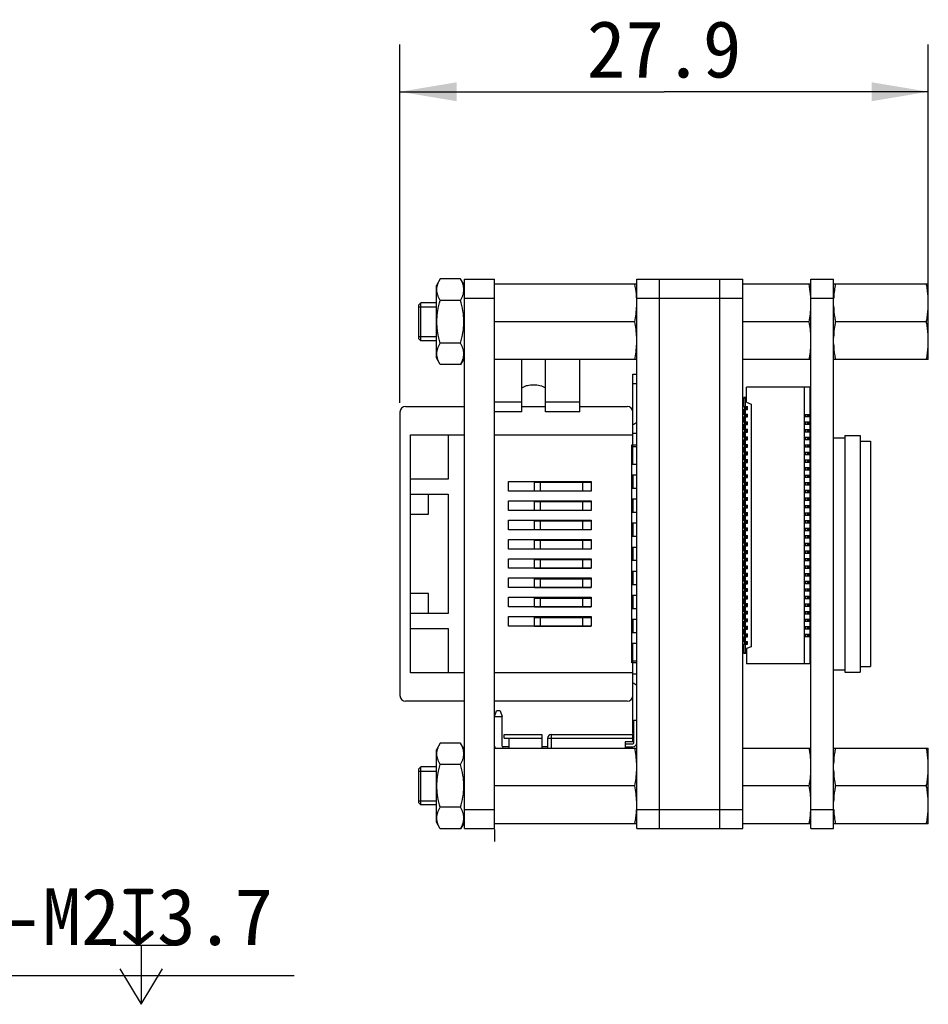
# Model space of a CAD drawing. Header units: millimetres. Extents: x 0 to 559, y 0 to 432.
# Tile 2 of 3: x 187 to 235, y 178 to 230. Entities that reach past the tile are written whole.
import ezdxf
from ezdxf.enums import TextEntityAlignment as Align

# ---------------------------------------------------------------- set-up
doc = ezdxf.new("R2010")
doc.units = ezdxf.units.MM
doc.header["$LTSCALE"] = 30.734
doc.header["$PDMODE"] = 3
doc.header["$PDSIZE"] = 8
doc.layers.get('0').update_dxf_attribs({"linetype": 'CONTINUOUS'})
doc.layers.get('Defpoints').update_dxf_attribs({"linetype": 'CONTINUOUS'})
doc.layers.add('00_COMPONENTS', color=7, linetype='CONTINUOUS')
doc.layers.add('51__DRAFT_DIMS', color=7, linetype='CONTINUOUS')
doc.styles.get("Standard").update_dxf_attribs({"font": 'simfang.ttf'})
doc.dimstyles.new('DIMSTYLE_1', dxfattribs={"dimtxt": 3, "dimasz": 3, "dimexe": 2.5, "dimexo": 0.5, "dimgap": 0.75, "dimtad": 1, "dimdsep": 46, "dimtxsty": 'STANDARD', "dimblk": '_FILLED', "dimblk1": '_FILLED', "dimblk2": '_FILLED', "dimcen": 0.09, "dimclrt": 3, "dimazin": 2, "dimtp": 0.2, "dimtm": 0.2, "dimtfac": 1, "dimtofl": 0, "dimtmove": 0, "dimatfit": 3, "dimldrblk": '_FILLED', "dimfxl": 1, "dimtolj": 1, "dimarcsym": 0})
doc.dimstyles.new('DIMSTYLE_3', dxfattribs={"dimtxt": 3, "dimasz": 3, "dimexe": 2.5, "dimexo": 0.5, "dimtad": 1, "dimdsep": 46, "dimtxsty": 'STANDARD', "dimblk": '_FILLED', "dimblk1": '_FILLED', "dimblk2": '_FILLED', "dimcen": 0.09, "dimclrt": 3, "dimazin": 2, "dimtp": 0.1, "dimtm": 0.1, "dimtfac": 1, "dimtofl": 0, "dimtmove": 0, "dimatfit": 1, "dimldrblk": '_FILLED', "dimfxl": 1, "dimtolj": 1, "dimarcsym": 0})

# ---------------------------------------------------------------- blocks, each defined once
blk = doc.blocks.new('_FILLED')
at = {"color": 0, "linetype": 'ByBlock'}
blk.add_solid([(0, 0), (-1, 0.167), (-1, -0.167)], dxfattribs=at)
blk = doc.blocks.new('*D7')
at = {"layer": '51__DRAFT_DIMS', "color": 0, "lineweight": -2}
for p in [(173.134, 187.624), (201.641, 179.404)]:
    blk.add_line(p, (177.046, 179.404), dxfattribs=at)
at = {"layer": 'Defpoints', "color": 0}
for p in [(171.845, 190.333), (172.704, 188.527)]:
    blk.add_point(p, dxfattribs=at)
at = {"layer": '51__DRAFT_DIMS', "color": 0, "linetype": 'ByBlock', "lineweight": -2, "xscale": 3, "yscale": 3, "zscale": 3, "rotation": 115.4494178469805}
blk.add_blockref('_FILLED', (171.845, 190.333), dxfattribs=at)
at = {"layer": '51__DRAFT_DIMS', "color": 3, "insert": (184.264, 184.029), "char_height": 3, "attachment_point": 1, "line_spacing_factor": 0.9}
blk.add_mtext('\\A1;{4-M2{\\fgdt;x}3.7}', dxfattribs=at)
blk = doc.blocks.new('*D8')
at = {"layer": '51__DRAFT_DIMS', "color": 4}
for p, q in [((207.222, 209.655), (207.222, 228.569)), ((235.122, 215.598), (235.122, 228.569)), ((207.222, 226.069), (221.172, 226.069)), ((235.122, 226.069), (221.172, 226.069))]:
    blk.add_line(p, q, dxfattribs=at)
at = {"layer": '51__DRAFT_DIMS', "color": 4, "xscale": 3, "yscale": 3, "zscale": 3, "rotation": 180}
blk.add_blockref('_FILLED', (207.222, 226.069), dxfattribs=at)
at = {"layer": '51__DRAFT_DIMS', "color": 4, "xscale": 3, "yscale": 3, "zscale": 3}
blk.add_blockref('_FILLED', (235.122, 226.069), dxfattribs=at)
at = {"layer": '51__DRAFT_DIMS', "color": 3}
blk.add_text('27.9', height=3, dxfattribs=at).set_placement((221.172, 226.819), align=Align.CENTER)

msp = doc.modelspace()

# ---------------------------------------------------------------- linework, layer by layer
at = {"layer": '00_COMPONENTS', "color": 7}
for p, q in [((209.347, 216.187), (209.147, 215.84)), ((210.422, 216.187), (209.347, 216.187)), ((210.622, 215.84), (210.422, 216.187)), ((209.147, 212.019), (209.147, 215.84)), ((210.622, 187.18), (210.622, 216.18)), ((210.622, 216.18), (212.222, 216.18)), ((212.222, 187.18), (212.222, 216.18)), ((212.222, 215.93), (219.722, 215.93)), ((219.722, 187.18), (219.722, 216.18)), ((219.722, 216.18), (225.322, 216.18)), ((220.922, 187.18), (220.922, 216.18)), ((224.122, 187.18), (224.122, 216.18)), ((225.322, 187.18), (225.322, 216.18)), ((225.322, 215.93), (228.922, 215.93)), ((228.922, 187.18), (228.922, 216.18)), ((228.922, 216.18), (230.122, 216.18)), ((230.122, 187.18), (230.122, 216.18)), ((230.122, 215.93), (235.122, 215.93)), ((235.122, 211.93), (235.122, 215.93)), ((208.222, 214.83), (208.322, 214.93)), ((208.222, 213.03), (208.222, 214.83)), ((208.322, 212.93), (208.322, 214.93)), ((209.147, 214.93), (208.322, 214.93)), ((210.422, 215.058), (209.347, 215.058)), ((219.622, 213.93), (212.222, 213.93)), ((228.822, 213.93), (225.322, 213.93)), ((235.022, 213.93), (230.222, 213.93)), ((208.222, 213.03), (208.322, 212.93)), ((209.147, 212.93), (208.322, 212.93)), ((210.422, 212.801), (209.347, 212.801)), ((209.347, 211.673), (209.147, 212.019)), ((210.422, 211.673), (209.347, 211.673)), ((210.622, 212.019), (210.422, 211.673)), ((219.722, 211.93), (212.222, 211.93)), ((213.652, 209.18), (213.652, 211.93)), ((214.912, 209.18), (214.912, 211.93)), ((216.722, 209.18), (216.722, 211.93)), ((228.922, 211.93), (225.322, 211.93)), ((235.122, 211.93), (230.122, 211.93)), ((219.522, 206.4), (219.522, 211.155)), ((219.522, 211.155), (219.722, 211.155)), ((225.522, 209.68), (225.522, 210.48)), ((228.872, 210.48), (225.522, 210.48)), ((228.572, 210.48), (228.572, 195.88)), ((228.872, 210.48), (228.872, 209.04)), ((207.522, 209.455), (210.622, 209.455)), ((213.652, 209.68), (212.222, 209.68)), ((213.652, 209.455), (214.912, 209.455)), ((216.722, 209.68), (214.912, 209.68)), ((216.722, 209.455), (219.222, 209.455)), ((225.322, 209.455), (225.572, 209.455)), ((225.372, 209.455), (225.372, 209.94)), ((225.522, 209.94), (225.372, 209.94)), ((225.372, 209.92), (225.472, 209.92)), ((225.422, 209.455), (225.422, 209.305)), ((225.472, 209.455), (225.472, 209.92)), ((225.472, 209.84), (225.522, 209.84)), ((225.522, 209.68), (225.772, 209.58)), ((225.572, 209.305), (225.572, 209.455)), ((225.772, 209.58), (225.772, 196.78)), ((207.222, 209.155), (207.222, 194.205)), ((213.652, 209.18), (212.222, 209.18)), ((216.722, 209.18), (214.912, 209.18)), ((225.322, 209.305), (225.572, 209.305)), ((225.322, 209.055), (225.572, 209.055)), ((225.372, 209.305), (225.372, 209.055)), ((225.422, 209.055), (225.422, 208.905)), ((225.472, 209.055), (225.472, 209.305)), ((225.572, 208.905), (225.572, 209.055)), ((228.603, 209.04), (228.603, 208.92)), ((228.603, 209.04), (228.922, 209.04)), ((228.607, 209.04), (228.607, 208.92)), ((228.607, 208.92), (228.922, 208.92)), ((228.792, 209.04), (228.792, 208.92)), ((228.872, 208.92), (228.872, 208.64)), ((225.322, 208.905), (225.572, 208.905)), ((225.322, 208.655), (225.572, 208.655)), ((225.322, 208.505), (225.572, 208.505)), ((225.372, 208.905), (225.372, 208.655)), ((225.372, 208.505), (225.372, 208.255)), ((225.422, 208.655), (225.422, 208.505)), ((225.472, 208.655), (225.472, 208.905)), ((225.472, 208.255), (225.472, 208.505)), ((225.572, 208.505), (225.572, 208.655)), ((228.603, 208.64), (228.603, 208.52)), ((228.603, 208.64), (228.922, 208.64)), ((228.607, 208.64), (228.607, 208.52)), ((228.607, 208.52), (228.922, 208.52)), ((228.792, 208.64), (228.792, 208.52)), ((228.872, 208.52), (228.872, 208.24)), ((207.772, 195.405), (207.772, 207.955)), ((207.772, 207.955), (210.622, 207.955)), ((209.772, 207.955), (209.772, 205.625)), ((212.222, 207.955), (219.522, 207.955)), ((219.722, 208.025), (219.522, 208.025)), ((225.322, 208.255), (225.572, 208.255)), ((225.322, 208.105), (225.572, 208.105)), ((225.372, 208.105), (225.372, 207.855)), ((225.422, 208.255), (225.422, 208.105)), ((225.472, 207.855), (225.472, 208.105)), ((225.572, 208.105), (225.572, 208.255)), ((228.603, 208.24), (228.922, 208.24)), ((228.603, 208.24), (228.603, 208.12)), ((228.607, 208.24), (228.607, 208.12)), ((228.607, 208.12), (228.922, 208.12)), ((228.792, 208.24), (228.792, 208.12)), ((228.872, 208.12), (228.872, 207.84)), ((230.722, 207.93), (231.532, 207.93)), ((230.722, 207.93), (230.722, 195.43)), ((231.532, 207.93), (231.532, 195.43)), ((219.472, 195.93), (219.472, 207.43)), ((219.472, 207.43), (219.722, 207.43)), ((225.322, 207.855), (225.572, 207.855)), ((225.322, 207.705), (225.572, 207.705)), ((225.322, 207.455), (225.572, 207.455)), ((225.372, 207.705), (225.372, 207.455)), ((225.422, 207.855), (225.422, 207.705)), ((225.422, 207.455), (225.422, 207.305)), ((225.472, 207.455), (225.472, 207.705)), ((225.572, 207.705), (225.572, 207.855)), ((225.572, 207.305), (225.572, 207.455)), ((228.603, 207.84), (228.922, 207.84)), ((228.603, 207.84), (228.603, 207.72)), ((228.603, 207.44), (228.922, 207.44)), ((228.603, 207.44), (228.603, 207.32)), ((228.607, 207.84), (228.607, 207.72)), ((228.607, 207.72), (228.922, 207.72)), ((228.607, 207.44), (228.607, 207.32)), ((228.792, 207.84), (228.792, 207.72)), ((228.792, 207.44), (228.792, 207.32)), ((228.872, 207.72), (228.872, 207.44)), ((230.122, 207.805), (230.722, 207.805)), ((231.532, 207.63), (232.072, 207.63)), ((232.072, 207.63), (232.072, 195.73)), ((219.722, 207.325), (219.522, 207.325)), ((225.322, 207.305), (225.572, 207.305)), ((225.322, 207.055), (225.572, 207.055)), ((225.322, 206.905), (225.572, 206.905)), ((225.372, 207.305), (225.372, 207.055)), ((225.372, 206.905), (225.372, 206.655)), ((225.422, 207.055), (225.422, 206.905)), ((225.472, 207.055), (225.472, 207.305)), ((225.472, 206.655), (225.472, 206.905)), ((225.572, 206.905), (225.572, 207.055)), ((228.603, 207.04), (228.922, 207.04)), ((228.603, 207.04), (228.603, 206.92)), ((228.607, 207.32), (228.922, 207.32)), ((228.607, 207.04), (228.607, 206.92)), ((228.607, 206.92), (228.922, 206.92)), ((228.792, 207.04), (228.792, 206.92)), ((228.872, 207.32), (228.872, 207.04)), ((228.872, 206.92), (228.872, 206.64)), ((219.722, 206.4), (219.472, 206.4)), ((225.322, 206.655), (225.572, 206.655)), ((225.322, 206.505), (225.572, 206.505)), ((225.372, 206.505), (225.372, 206.255)), ((225.422, 206.655), (225.422, 206.505)), ((225.472, 206.255), (225.472, 206.505)), ((225.572, 206.505), (225.572, 206.655)), ((228.603, 206.64), (228.922, 206.64)), ((228.603, 206.64), (228.603, 206.52)), ((228.607, 206.64), (228.607, 206.52)), ((228.607, 206.52), (228.922, 206.52)), ((228.792, 206.64), (228.792, 206.52)), ((228.872, 206.52), (228.872, 206.24)), ((219.472, 205.85), (219.722, 205.85)), ((219.522, 205.85), (219.522, 205.13)), ((225.322, 206.255), (225.572, 206.255)), ((225.322, 206.105), (225.572, 206.105)), ((225.322, 205.855), (225.572, 205.855)), ((225.372, 206.105), (225.372, 205.855)), ((225.422, 206.255), (225.422, 206.105)), ((225.422, 205.855), (225.422, 205.705)), ((225.472, 205.855), (225.472, 206.105)), ((225.572, 206.105), (225.572, 206.255)), ((225.572, 205.705), (225.572, 205.855)), ((228.603, 206.24), (228.922, 206.24)), ((228.603, 206.24), (228.603, 206.12)), ((228.603, 205.84), (228.922, 205.84)), ((228.603, 205.84), (228.603, 205.72)), ((228.607, 206.24), (228.607, 206.12)), ((228.607, 206.12), (228.922, 206.12)), ((228.607, 205.84), (228.607, 205.72)), ((228.792, 206.24), (228.792, 206.12)), ((228.792, 205.84), (228.792, 205.72)), ((228.872, 206.12), (228.872, 205.84)), ((209.772, 205.625), (207.772, 205.625)), ((212.952, 204.995), (212.952, 205.505)), ((212.952, 205.505), (217.322, 205.505)), ((214.328, 205.01), (214.328, 205.46)), ((214.328, 205.46), (217.322, 205.46)), ((214.422, 205.505), (214.422, 205.46)), ((214.65, 205.01), (214.65, 205.46)), ((216.884, 205.01), (216.884, 205.46)), ((217.322, 205.505), (217.322, 204.995)), ((225.322, 205.705), (225.572, 205.705)), ((225.322, 205.455), (225.572, 205.455)), ((225.322, 205.305), (225.572, 205.305)), ((225.372, 205.705), (225.372, 205.455)), ((225.372, 205.305), (225.372, 205.055)), ((225.422, 205.455), (225.422, 205.305)), ((225.472, 205.455), (225.472, 205.705)), ((225.472, 205.055), (225.472, 205.305)), ((225.572, 205.305), (225.572, 205.455)), ((228.603, 205.44), (228.922, 205.44)), ((228.603, 205.44), (228.603, 205.32)), ((228.607, 205.72), (228.922, 205.72)), ((228.607, 205.44), (228.607, 205.32)), ((228.607, 205.32), (228.922, 205.32)), ((228.792, 205.44), (228.792, 205.32)), ((228.872, 205.72), (228.872, 205.44)), ((228.872, 205.32), (228.872, 205.04)), ((207.772, 204.83), (209.772, 204.83)), ((208.722, 203.78), (208.722, 204.83)), ((209.772, 204.83), (209.772, 198.53)), ((217.322, 204.995), (212.952, 204.995)), ((214.328, 205.01), (217.322, 205.01)), ((214.422, 205.01), (214.422, 204.995)), ((219.722, 205.13), (219.472, 205.13)), ((225.322, 205.055), (225.572, 205.055)), ((225.322, 204.905), (225.572, 204.905)), ((225.372, 204.905), (225.372, 204.655)), ((225.422, 205.055), (225.422, 204.905)), ((225.472, 204.655), (225.472, 204.905)), ((225.572, 204.905), (225.572, 205.055)), ((228.603, 205.04), (228.922, 205.04)), ((228.603, 205.04), (228.603, 204.92)), ((228.607, 205.04), (228.607, 204.92)), ((228.607, 204.92), (228.922, 204.92)), ((228.792, 205.04), (228.792, 204.92)), ((228.872, 204.92), (228.872, 204.64)), ((212.952, 203.975), (212.952, 204.485)), ((212.952, 204.485), (217.322, 204.485)), ((214.328, 203.99), (214.328, 204.44)), ((214.328, 204.44), (217.322, 204.44)), ((214.422, 204.485), (214.422, 204.44)), ((214.65, 203.99), (214.65, 204.44)), ((216.884, 203.99), (216.884, 204.44)), ((217.322, 204.485), (217.322, 203.975)), ((219.472, 204.58), (219.722, 204.58)), ((219.522, 204.58), (219.522, 203.86)), ((225.322, 204.655), (225.572, 204.655)), ((225.322, 204.505), (225.572, 204.505)), ((225.322, 204.255), (225.572, 204.255)), ((225.372, 204.505), (225.372, 204.255)), ((225.422, 204.655), (225.422, 204.505)), ((225.422, 204.255), (225.422, 204.105)), ((225.472, 204.255), (225.472, 204.505)), ((225.572, 204.505), (225.572, 204.655)), ((225.572, 204.105), (225.572, 204.255)), ((228.603, 204.64), (228.922, 204.64)), ((228.603, 204.64), (228.603, 204.52)), ((228.603, 204.24), (228.922, 204.24)), ((228.603, 204.24), (228.603, 204.12)), ((228.607, 204.64), (228.607, 204.52)), ((228.607, 204.52), (228.922, 204.52)), ((228.607, 204.24), (228.607, 204.12)), ((228.792, 204.64), (228.792, 204.52)), ((228.792, 204.24), (228.792, 204.12)), ((228.872, 204.52), (228.872, 204.24)), ((207.772, 203.78), (208.722, 203.78)), ((217.322, 203.975), (212.952, 203.975)), ((214.328, 203.99), (217.322, 203.99)), ((214.422, 203.99), (214.422, 203.975)), ((219.722, 203.86), (219.472, 203.86)), ((225.322, 204.105), (225.572, 204.105)), ((225.322, 203.855), (225.572, 203.855)), ((225.372, 204.105), (225.372, 203.855)), ((225.422, 203.855), (225.422, 203.705)), ((225.472, 203.855), (225.472, 204.105)), ((225.572, 203.705), (225.572, 203.855)), ((228.603, 203.84), (228.922, 203.84)), ((228.603, 203.84), (228.603, 203.72)), ((228.607, 204.12), (228.922, 204.12)), ((228.607, 203.84), (228.607, 203.72)), ((228.607, 203.72), (228.922, 203.72)), ((228.792, 203.84), (228.792, 203.72)), ((228.872, 204.12), (228.872, 203.84)), ((228.872, 203.72), (228.872, 203.44)), ((212.952, 202.955), (212.952, 203.465)), ((212.952, 203.465), (217.322, 203.465)), ((214.328, 202.97), (214.328, 203.42)), ((214.328, 203.42), (217.322, 203.42)), ((214.422, 203.465), (214.422, 203.42)), ((214.65, 202.97), (214.65, 203.42)), ((216.884, 202.97), (216.884, 203.42)), ((217.322, 203.465), (217.322, 202.955)), ((219.472, 203.31), (219.722, 203.31)), ((219.522, 203.31), (219.522, 202.59)), ((225.322, 203.705), (225.572, 203.705)), ((225.322, 203.455), (225.572, 203.455)), ((225.322, 203.305), (225.572, 203.305)), ((225.372, 203.705), (225.372, 203.455)), ((225.372, 203.305), (225.372, 203.055)), ((225.422, 203.455), (225.422, 203.305)), ((225.472, 203.455), (225.472, 203.705)), ((225.472, 203.055), (225.472, 203.305)), ((225.572, 203.305), (225.572, 203.455)), ((228.603, 203.44), (228.922, 203.44)), ((228.603, 203.44), (228.603, 203.32)), ((228.607, 203.44), (228.607, 203.32)), ((228.607, 203.32), (228.922, 203.32)), ((228.792, 203.44), (228.792, 203.32)), ((228.872, 203.32), (228.872, 203.04)), ((217.322, 202.955), (212.952, 202.955)), ((214.328, 202.97), (217.322, 202.97)), ((214.422, 202.97), (214.422, 202.955)), ((225.322, 203.055), (225.572, 203.055)), ((225.322, 202.905), (225.572, 202.905)), ((225.372, 202.905), (225.372, 202.655)), ((225.422, 203.055), (225.422, 202.905)), ((225.472, 202.655), (225.472, 202.905)), ((225.572, 202.905), (225.572, 203.055)), ((228.603, 203.04), (228.922, 203.04)), ((228.603, 203.04), (228.603, 202.92)), ((228.607, 203.04), (228.607, 202.92)), ((228.607, 202.92), (228.922, 202.92)), ((228.792, 203.04), (228.792, 202.92)), ((228.872, 202.92), (228.872, 202.64)), ((212.952, 201.935), (212.952, 202.445)), ((212.952, 202.445), (217.322, 202.445)), ((214.328, 201.95), (214.328, 202.4)), ((214.328, 202.4), (217.322, 202.4)), ((214.422, 202.445), (214.422, 202.4)), ((214.65, 201.95), (214.65, 202.4)), ((216.884, 201.95), (216.884, 202.4)), ((217.322, 202.445), (217.322, 201.935)), ((219.722, 202.59), (219.472, 202.59)), ((225.322, 202.655), (225.572, 202.655)), ((225.322, 202.505), (225.572, 202.505)), ((225.322, 202.255), (225.572, 202.255)), ((225.372, 202.505), (225.372, 202.255)), ((225.422, 202.655), (225.422, 202.505)), ((225.422, 202.255), (225.422, 202.105)), ((225.472, 202.255), (225.472, 202.505)), ((225.572, 202.505), (225.572, 202.655)), ((225.572, 202.105), (225.572, 202.255)), ((228.603, 202.64), (228.922, 202.64)), ((228.603, 202.64), (228.603, 202.52)), ((228.603, 202.24), (228.922, 202.24)), ((228.603, 202.24), (228.603, 202.12)), ((228.607, 202.64), (228.607, 202.52)), ((228.607, 202.52), (228.922, 202.52)), ((228.607, 202.24), (228.607, 202.12)), ((228.792, 202.64), (228.792, 202.52)), ((228.792, 202.24), (228.792, 202.12)), ((228.872, 202.52), (228.872, 202.24)), ((217.322, 201.935), (212.952, 201.935)), ((214.328, 201.95), (217.322, 201.95)), ((214.422, 201.95), (214.422, 201.935)), ((219.472, 202.04), (219.722, 202.04)), ((219.522, 202.04), (219.522, 201.32)), ((225.322, 202.105), (225.572, 202.105)), ((225.322, 201.855), (225.572, 201.855)), ((225.322, 201.705), (225.572, 201.705)), ((225.372, 202.105), (225.372, 201.855)), ((225.372, 201.705), (225.372, 201.455)), ((225.422, 201.855), (225.422, 201.705)), ((225.472, 201.855), (225.472, 202.105)), ((225.472, 201.455), (225.472, 201.705)), ((225.572, 201.705), (225.572, 201.855)), ((228.603, 201.84), (228.922, 201.84)), ((228.603, 201.84), (228.603, 201.72)), ((228.607, 202.12), (228.922, 202.12)), ((228.607, 201.84), (228.607, 201.72)), ((228.607, 201.72), (228.922, 201.72)), ((228.792, 201.84), (228.792, 201.72)), ((228.872, 202.12), (228.872, 201.84)), ((228.872, 201.72), (228.872, 201.44)), ((212.952, 200.915), (212.952, 201.425)), ((212.952, 201.425), (217.322, 201.425)), ((214.328, 200.93), (214.328, 201.38)), ((214.328, 201.38), (217.322, 201.38)), ((214.422, 201.425), (214.422, 201.38)), ((214.65, 200.93), (214.65, 201.38)), ((216.884, 200.93), (216.884, 201.38)), ((217.322, 201.425), (217.322, 200.915)), ((219.722, 201.32), (219.472, 201.32)), ((225.322, 201.455), (225.572, 201.455)), ((225.322, 201.305), (225.572, 201.305)), ((225.372, 201.305), (225.372, 201.055)), ((225.422, 201.455), (225.422, 201.305)), ((225.472, 201.055), (225.472, 201.305)), ((225.572, 201.305), (225.572, 201.455)), ((228.603, 201.44), (228.922, 201.44)), ((228.603, 201.44), (228.603, 201.32)), ((228.607, 201.44), (228.607, 201.32)), ((228.607, 201.32), (228.922, 201.32)), ((228.792, 201.44), (228.792, 201.32)), ((228.872, 201.32), (228.872, 201.04)), ((217.322, 200.915), (212.952, 200.915)), ((214.328, 200.93), (217.322, 200.93)), ((214.422, 200.93), (214.422, 200.915)), ((219.472, 200.77), (219.722, 200.77)), ((219.522, 200.77), (219.522, 200.05)), ((225.322, 201.055), (225.572, 201.055)), ((225.322, 200.905), (225.572, 200.905)), ((225.322, 200.655), (225.572, 200.655)), ((225.372, 200.905), (225.372, 200.655)), ((225.422, 201.055), (225.422, 200.905)), ((225.422, 200.655), (225.422, 200.505)), ((225.472, 200.655), (225.472, 200.905)), ((225.572, 200.905), (225.572, 201.055)), ((225.572, 200.505), (225.572, 200.655)), ((228.603, 201.04), (228.922, 201.04)), ((228.603, 201.04), (228.603, 200.92)), ((228.603, 200.64), (228.922, 200.64)), ((228.603, 200.64), (228.603, 200.52)), ((228.607, 201.04), (228.607, 200.92)), ((228.607, 200.92), (228.922, 200.92)), ((228.607, 200.64), (228.607, 200.52)), ((228.792, 201.04), (228.792, 200.92)), ((228.792, 200.64), (228.792, 200.52)), ((228.872, 200.92), (228.872, 200.64)), ((212.952, 199.895), (212.952, 200.405)), ((212.952, 200.405), (217.322, 200.405)), ((214.328, 199.91), (214.328, 200.36)), ((214.328, 200.36), (217.322, 200.36)), ((214.422, 200.405), (214.422, 200.36)), ((214.65, 199.91), (214.65, 200.36)), ((216.884, 199.91), (216.884, 200.36)), ((217.322, 200.405), (217.322, 199.895)), ((225.322, 200.505), (225.572, 200.505)), ((225.322, 200.255), (225.572, 200.255)), ((225.322, 200.105), (225.572, 200.105)), ((225.372, 200.505), (225.372, 200.255)), ((225.372, 200.105), (225.372, 199.855)), ((225.422, 200.255), (225.422, 200.105)), ((225.472, 200.255), (225.472, 200.505)), ((225.472, 199.855), (225.472, 200.105)), ((225.572, 200.105), (225.572, 200.255)), ((228.603, 200.24), (228.922, 200.24)), ((228.603, 200.24), (228.603, 200.12)), ((228.607, 200.52), (228.922, 200.52)), ((228.607, 200.24), (228.607, 200.12)), ((228.607, 200.12), (228.922, 200.12)), ((228.792, 200.24), (228.792, 200.12)), ((228.872, 200.52), (228.872, 200.24)), ((228.872, 200.12), (228.872, 199.84)), ((208.722, 199.58), (207.772, 199.58)), ((208.722, 198.53), (208.722, 199.58)), ((217.322, 199.895), (212.952, 199.895)), ((214.328, 199.91), (217.322, 199.91)), ((214.422, 199.91), (214.422, 199.895)), ((219.722, 200.05), (219.472, 200.05)), ((225.322, 199.855), (225.572, 199.855)), ((225.322, 199.705), (225.572, 199.705)), ((225.372, 199.705), (225.372, 199.455)), ((225.422, 199.855), (225.422, 199.705)), ((225.472, 199.455), (225.472, 199.705)), ((225.572, 199.705), (225.572, 199.855)), ((228.603, 199.84), (228.922, 199.84)), ((228.603, 199.84), (228.603, 199.72)), ((228.607, 199.84), (228.607, 199.72)), ((228.607, 199.72), (228.922, 199.72)), ((228.792, 199.84), (228.792, 199.72)), ((228.872, 199.72), (228.872, 199.44)), ((212.952, 198.875), (212.952, 199.385)), ((212.952, 199.385), (217.322, 199.385)), ((214.328, 198.89), (214.328, 199.34)), ((214.328, 199.34), (217.322, 199.34)), ((214.422, 199.385), (214.422, 199.34)), ((214.65, 198.89), (214.65, 199.34)), ((216.884, 198.89), (216.884, 199.34)), ((217.322, 199.385), (217.322, 198.875)), ((219.472, 199.5), (219.722, 199.5)), ((219.522, 199.5), (219.522, 198.78)), ((225.322, 199.455), (225.572, 199.455)), ((225.322, 199.305), (225.572, 199.305)), ((225.322, 199.055), (225.572, 199.055)), ((225.372, 199.305), (225.372, 199.055)), ((225.422, 199.455), (225.422, 199.305)), ((225.422, 199.055), (225.422, 198.905)), ((225.472, 199.055), (225.472, 199.305)), ((225.572, 199.305), (225.572, 199.455)), ((225.572, 198.905), (225.572, 199.055)), ((228.603, 199.44), (228.922, 199.44)), ((228.603, 199.44), (228.603, 199.32)), ((228.603, 199.04), (228.922, 199.04)), ((228.603, 199.04), (228.603, 198.92)), ((228.607, 199.44), (228.607, 199.32)), ((228.607, 199.32), (228.922, 199.32)), ((228.607, 199.04), (228.607, 198.92)), ((228.792, 199.44), (228.792, 199.32)), ((228.792, 199.04), (228.792, 198.92)), ((228.872, 199.32), (228.872, 199.04)), ((209.772, 198.53), (207.772, 198.53)), ((217.322, 198.875), (212.952, 198.875)), ((214.328, 198.89), (217.322, 198.89)), ((214.422, 198.89), (214.422, 198.875)), ((219.722, 198.78), (219.472, 198.78)), ((225.322, 198.905), (225.572, 198.905)), ((225.322, 198.655), (225.572, 198.655)), ((225.372, 198.905), (225.372, 198.655)), ((225.422, 198.655), (225.422, 198.505)), ((225.472, 198.655), (225.472, 198.905)), ((225.572, 198.505), (225.572, 198.655)), ((228.603, 198.64), (228.922, 198.64)), ((228.603, 198.64), (228.603, 198.52)), ((228.607, 198.92), (228.922, 198.92)), ((228.607, 198.64), (228.607, 198.52)), ((228.607, 198.52), (228.922, 198.52)), ((228.792, 198.64), (228.792, 198.52)), ((228.872, 198.92), (228.872, 198.64)), ((228.872, 198.52), (228.872, 198.24)), ((212.952, 197.855), (212.952, 198.365)), ((212.952, 198.365), (217.322, 198.365)), ((214.328, 197.87), (214.328, 198.32)), ((214.328, 198.32), (217.322, 198.32)), ((214.422, 198.365), (214.422, 198.32)), ((214.65, 197.87), (214.65, 198.32)), ((216.884, 197.87), (216.884, 198.32)), ((217.322, 198.365), (217.322, 197.855)), ((219.472, 198.23), (219.722, 198.23)), ((219.522, 198.23), (219.522, 197.51)), ((225.322, 198.505), (225.572, 198.505)), ((225.322, 198.255), (225.572, 198.255)), ((225.322, 198.105), (225.572, 198.105)), ((225.372, 198.505), (225.372, 198.255)), ((225.372, 198.105), (225.372, 197.855)), ((225.422, 198.255), (225.422, 198.105)), ((225.472, 198.255), (225.472, 198.505)), ((225.472, 197.855), (225.472, 198.105)), ((225.572, 198.105), (225.572, 198.255)), ((228.603, 198.24), (228.922, 198.24)), ((228.603, 198.24), (228.603, 198.12)), ((228.607, 198.24), (228.607, 198.12)), ((228.607, 198.12), (228.922, 198.12)), ((228.792, 198.24), (228.792, 198.12)), ((228.872, 198.12), (228.872, 197.84)), ((207.772, 197.735), (209.772, 197.735)), ((209.772, 197.735), (209.772, 195.405)), ((217.322, 197.855), (212.952, 197.855)), ((214.328, 197.87), (217.322, 197.87)), ((214.422, 197.87), (214.422, 197.855)), ((219.722, 197.51), (219.472, 197.51)), ((225.322, 197.855), (225.572, 197.855)), ((225.322, 197.705), (225.572, 197.705)), ((225.372, 197.705), (225.372, 197.455)), ((225.422, 197.855), (225.422, 197.705)), ((225.472, 197.455), (225.472, 197.705)), ((225.572, 197.705), (225.572, 197.855)), ((228.603, 197.84), (228.922, 197.84)), ((228.603, 197.84), (228.603, 197.72)), ((228.607, 197.84), (228.607, 197.72)), ((228.607, 197.72), (228.922, 197.72)), ((228.792, 197.84), (228.792, 197.72)), ((228.872, 197.72), (228.872, 197.44)), ((219.472, 196.96), (219.722, 196.96)), ((219.522, 192.205), (219.522, 196.96)), ((225.322, 197.455), (225.572, 197.455)), ((225.322, 197.305), (225.572, 197.305)), ((225.322, 197.055), (225.572, 197.055)), ((225.372, 197.305), (225.372, 197.055)), ((225.422, 197.455), (225.422, 197.305)), ((225.422, 197.055), (225.422, 196.905)), ((225.472, 197.055), (225.472, 197.305)), ((225.572, 197.305), (225.572, 197.455)), ((225.572, 196.905), (225.572, 197.055)), ((228.603, 197.44), (228.922, 197.44)), ((228.603, 197.44), (228.603, 197.32)), ((228.607, 197.44), (228.607, 197.32)), ((228.607, 197.32), (228.922, 197.32)), ((228.792, 197.44), (228.792, 197.32)), ((228.872, 197.32), (228.872, 195.88)), ((225.322, 196.905), (225.572, 196.905)), ((225.372, 196.42), (225.372, 196.905)), ((225.472, 196.44), (225.372, 196.44)), ((225.472, 196.44), (225.472, 196.905)), ((225.522, 196.52), (225.472, 196.52)), ((225.772, 196.78), (225.522, 196.68)), ((225.522, 196.68), (225.522, 195.88)), ((219.722, 195.93), (219.472, 195.93)), ((219.522, 196.035), (219.722, 196.035)), ((225.522, 196.42), (225.372, 196.42)), ((210.622, 195.405), (207.772, 195.405)), ((219.522, 195.405), (212.222, 195.405)), ((228.872, 195.88), (225.522, 195.88)), ((230.122, 195.555), (230.722, 195.555)), ((230.722, 195.43), (231.532, 195.43)), ((231.532, 195.73), (232.072, 195.73)), ((219.722, 195.335), (219.522, 195.335)), ((210.622, 193.905), (207.522, 193.905)), ((219.222, 193.905), (212.222, 193.905)), ((212.222, 193.1), (212.322, 193.4)), ((212.522, 193.4), (212.322, 193.4)), ((212.522, 193.4), (212.622, 193.1)), ((212.222, 193.1), (212.622, 193.1)), ((212.622, 191.535), (212.622, 193.1)), ((219.572, 192.9), (219.722, 192.9)), ((219.572, 191.7), (219.572, 192.9)), ((212.722, 191.95), (212.722, 192.15)), ((212.722, 192.15), (214.722, 192.15)), ((212.722, 191.95), (214.722, 191.95)), ((212.972, 191.95), (212.972, 191.43)), ((214.722, 192.15), (214.722, 191.43)), ((215.022, 191.95), (215.022, 191.43)), ((215.222, 192.15), (219.522, 192.15)), ((219.572, 192.205), (219.522, 192.205)), ((219.522, 191.75), (219.522, 192.15)), ((209.347, 191.687), (209.147, 191.34)), ((209.147, 187.519), (209.147, 191.34)), ((210.422, 191.687), (209.347, 191.687)), ((210.622, 191.34), (210.422, 191.687)), ((212.222, 191.43), (219.722, 191.43)), ((212.972, 191.485), (212.672, 191.485)), ((215.022, 191.485), (214.722, 191.485)), ((219.522, 191.75), (219.122, 191.75)), ((219.122, 191.75), (219.122, 191.43)), ((219.122, 191.65), (219.522, 191.65)), ((219.122, 191.5), (219.522, 191.5)), ((225.322, 191.43), (228.922, 191.43)), ((230.122, 191.43), (235.122, 191.43)), ((235.122, 187.43), (235.122, 191.43)), ((208.222, 190.33), (208.322, 190.43)), ((208.222, 188.53), (208.222, 190.33)), ((208.322, 188.43), (208.322, 190.43)), ((209.147, 190.43), (208.322, 190.43)), ((210.422, 190.558), (209.347, 190.558)), ((219.622, 189.43), (212.222, 189.43)), ((228.822, 189.43), (225.322, 189.43)), ((235.022, 189.43), (230.222, 189.43)), ((208.222, 188.53), (208.322, 188.43)), ((209.147, 188.43), (208.322, 188.43)), ((210.422, 188.301), (209.347, 188.301)), ((209.347, 187.173), (209.147, 187.519)), ((210.422, 187.173), (209.347, 187.173)), ((210.622, 187.519), (210.422, 187.173)), ((210.622, 187.18), (212.222, 187.18)), ((219.722, 187.43), (212.222, 187.43)), ((219.722, 187.18), (225.322, 187.18)), ((228.922, 187.43), (225.322, 187.43)), ((228.922, 187.18), (230.122, 187.18)), ((235.122, 187.43), (230.122, 187.43))]:
    msp.add_line(p, q, dxfattribs=at)
at = {"layer": '00_COMPONENTS', "color": 4}
for p, q in [((210.622, 215.18), (212.222, 215.18)), ((219.722, 215.18), (225.322, 215.18)), ((228.922, 215.18), (230.122, 215.18)), ((208.222, 214.715), (209.147, 214.715)), ((208.222, 213.145), (209.147, 213.145)), ((219.722, 210.655), (219.522, 210.655)), ((225.449, 209.305), (225.449, 209.455)), ((225.493, 209.455), (225.493, 209.305)), ((225.449, 208.905), (225.449, 209.055)), ((225.493, 209.055), (225.493, 208.905)), ((228.657, 208.92), (228.657, 209.04)), ((228.742, 209.04), (228.742, 208.92)), ((228.872, 209.04), (228.872, 208.92)), ((225.449, 208.505), (225.449, 208.655)), ((225.493, 208.655), (225.493, 208.505)), ((228.657, 208.52), (228.657, 208.64)), ((228.742, 208.64), (228.742, 208.52)), ((228.872, 208.64), (228.872, 208.52)), ((225.449, 208.105), (225.449, 208.255)), ((225.493, 208.255), (225.493, 208.105)), ((228.657, 208.12), (228.657, 208.24)), ((228.742, 208.24), (228.742, 208.12)), ((228.872, 208.24), (228.872, 208.12)), ((225.449, 207.705), (225.449, 207.855)), ((225.449, 207.305), (225.449, 207.455)), ((225.493, 207.855), (225.493, 207.705)), ((225.493, 207.455), (225.493, 207.305)), ((228.657, 207.72), (228.657, 207.84)), ((228.657, 207.32), (228.657, 207.44)), ((228.742, 207.84), (228.742, 207.72)), ((228.742, 207.44), (228.742, 207.32)), ((228.872, 207.84), (228.872, 207.72)), ((228.872, 207.44), (228.872, 207.32)), ((225.449, 206.905), (225.449, 207.055)), ((225.493, 207.055), (225.493, 206.905)), ((228.657, 206.92), (228.657, 207.04)), ((228.742, 207.04), (228.742, 206.92)), ((228.872, 207.04), (228.872, 206.92)), ((225.449, 206.505), (225.449, 206.655)), ((225.493, 206.655), (225.493, 206.505)), ((228.657, 206.52), (228.657, 206.64)), ((228.742, 206.64), (228.742, 206.52)), ((228.872, 206.64), (228.872, 206.52)), ((225.449, 206.105), (225.449, 206.255)), ((225.449, 205.705), (225.449, 205.855)), ((225.493, 206.255), (225.493, 206.105)), ((225.493, 205.855), (225.493, 205.705)), ((228.657, 206.12), (228.657, 206.24)), ((228.657, 205.72), (228.657, 205.84)), ((228.742, 206.24), (228.742, 206.12)), ((228.742, 205.84), (228.742, 205.72)), ((228.872, 206.24), (228.872, 206.12)), ((228.872, 205.84), (228.872, 205.72)), ((225.449, 205.305), (225.449, 205.455)), ((225.493, 205.455), (225.493, 205.305)), ((228.657, 205.32), (228.657, 205.44)), ((228.742, 205.44), (228.742, 205.32)), ((228.872, 205.44), (228.872, 205.32)), ((225.449, 204.905), (225.449, 205.055)), ((225.493, 205.055), (225.493, 204.905)), ((228.657, 204.92), (228.657, 205.04)), ((228.742, 205.04), (228.742, 204.92)), ((228.872, 205.04), (228.872, 204.92)), ((225.449, 204.505), (225.449, 204.655)), ((225.449, 204.105), (225.449, 204.255)), ((225.493, 204.655), (225.493, 204.505)), ((225.493, 204.255), (225.493, 204.105)), ((228.657, 204.52), (228.657, 204.64)), ((228.657, 204.12), (228.657, 204.24)), ((228.742, 204.64), (228.742, 204.52)), ((228.742, 204.24), (228.742, 204.12)), ((228.872, 204.64), (228.872, 204.52)), ((228.872, 204.24), (228.872, 204.12)), ((225.449, 203.705), (225.449, 203.855)), ((225.493, 203.855), (225.493, 203.705)), ((228.657, 203.72), (228.657, 203.84)), ((228.742, 203.84), (228.742, 203.72)), ((228.872, 203.84), (228.872, 203.72)), ((225.449, 203.305), (225.449, 203.455)), ((225.493, 203.455), (225.493, 203.305)), ((228.657, 203.32), (228.657, 203.44)), ((228.742, 203.44), (228.742, 203.32)), ((228.872, 203.44), (228.872, 203.32)), ((225.449, 202.905), (225.449, 203.055)), ((225.493, 203.055), (225.493, 202.905)), ((228.657, 202.92), (228.657, 203.04)), ((228.742, 203.04), (228.742, 202.92)), ((228.872, 203.04), (228.872, 202.92)), ((225.449, 202.505), (225.449, 202.655)), ((225.449, 202.105), (225.449, 202.255)), ((225.493, 202.655), (225.493, 202.505)), ((225.493, 202.255), (225.493, 202.105)), ((228.657, 202.52), (228.657, 202.64)), ((228.657, 202.12), (228.657, 202.24)), ((228.742, 202.64), (228.742, 202.52)), ((228.742, 202.24), (228.742, 202.12)), ((228.872, 202.64), (228.872, 202.52)), ((228.872, 202.24), (228.872, 202.12)), ((225.449, 201.705), (225.449, 201.855)), ((225.493, 201.855), (225.493, 201.705)), ((228.657, 201.72), (228.657, 201.84)), ((228.742, 201.84), (228.742, 201.72)), ((228.872, 201.84), (228.872, 201.72)), ((225.449, 201.305), (225.449, 201.455)), ((225.493, 201.455), (225.493, 201.305)), ((228.657, 201.32), (228.657, 201.44)), ((228.742, 201.44), (228.742, 201.32)), ((228.872, 201.44), (228.872, 201.32)), ((225.449, 200.905), (225.449, 201.055)), ((225.449, 200.505), (225.449, 200.655)), ((225.493, 201.055), (225.493, 200.905)), ((225.493, 200.655), (225.493, 200.505)), ((228.657, 200.92), (228.657, 201.04)), ((228.657, 200.52), (228.657, 200.64)), ((228.742, 201.04), (228.742, 200.92)), ((228.742, 200.64), (228.742, 200.52)), ((228.872, 201.04), (228.872, 200.92)), ((228.872, 200.64), (228.872, 200.52)), ((225.449, 200.105), (225.449, 200.255)), ((225.493, 200.255), (225.493, 200.105)), ((228.657, 200.12), (228.657, 200.24)), ((228.742, 200.24), (228.742, 200.12)), ((228.872, 200.24), (228.872, 200.12)), ((225.449, 199.705), (225.449, 199.855)), ((225.493, 199.855), (225.493, 199.705)), ((228.657, 199.72), (228.657, 199.84)), ((228.742, 199.84), (228.742, 199.72)), ((228.872, 199.84), (228.872, 199.72)), ((225.449, 199.305), (225.449, 199.455)), ((225.449, 198.905), (225.449, 199.055)), ((225.493, 199.455), (225.493, 199.305)), ((225.493, 199.055), (225.493, 198.905)), ((228.657, 199.32), (228.657, 199.44)), ((228.657, 198.92), (228.657, 199.04)), ((228.742, 199.44), (228.742, 199.32)), ((228.742, 199.04), (228.742, 198.92)), ((228.872, 199.44), (228.872, 199.32)), ((228.872, 199.04), (228.872, 198.92)), ((225.449, 198.505), (225.449, 198.655)), ((225.493, 198.655), (225.493, 198.505)), ((228.657, 198.52), (228.657, 198.64)), ((228.742, 198.64), (228.742, 198.52)), ((228.872, 198.64), (228.872, 198.52)), ((225.449, 198.105), (225.449, 198.255)), ((225.493, 198.255), (225.493, 198.105)), ((228.657, 198.12), (228.657, 198.24)), ((228.742, 198.24), (228.742, 198.12)), ((228.872, 198.24), (228.872, 198.12)), ((225.449, 197.705), (225.449, 197.855)), ((225.493, 197.855), (225.493, 197.705)), ((228.657, 197.72), (228.657, 197.84)), ((228.742, 197.84), (228.742, 197.72)), ((228.872, 197.84), (228.872, 197.72)), ((225.449, 197.305), (225.449, 197.455)), ((225.449, 196.905), (225.449, 197.055)), ((225.493, 197.455), (225.493, 197.305)), ((225.493, 197.055), (225.493, 196.905)), ((228.657, 197.32), (228.657, 197.44)), ((228.742, 197.44), (228.742, 197.32)), ((228.872, 197.44), (228.872, 197.32)), ((219.522, 192.705), (219.572, 192.705)), ((215.022, 191.95), (219.522, 191.95)), ((215.222, 191.43), (215.222, 192.15)), ((208.222, 190.215), (209.147, 190.215)), ((208.222, 188.645), (209.147, 188.645)), ((210.622, 188.18), (212.222, 188.18)), ((219.722, 188.18), (225.322, 188.18)), ((228.922, 188.18), (230.122, 188.18)), ((212.222, 187.139), (212.222, 186.504))]:
    msp.add_line(p, q, dxfattribs=at)
at = {"layer": '00_COMPONENTS', "color": 7}
for centre, radius, start, end in [((235.289, 214.941), 5.169, 176.7339, 177.3562), ((207.522, 209.155), 0.3, 90, 180), ((219.222, 209.155), 0.3, 0, 90), ((219.422, 208.895), 0.4, 284.4778, 318.6385), ((219.422, 194.465), 0.4, 41.3615, 75.5222), ((207.522, 194.205), 0.3, 180, 270), ((219.222, 194.205), 0.3, 270, 360), ((215.222, 191.95), 0.2, 90, 180), ((212.672, 191.535), 0.45, 180, 193.4956), ((212.672, 191.535), 0.05, 180, 270), ((219.522, 191.7), 0.2, 270, 360), ((219.522, 191.7), 0.05, 270, 360), ((235.289, 188.418), 5.169, 182.6438, 183.2657)]:
    msp.add_arc(centre, radius, start, end, dxfattribs=at)
for points, knots in [([(209.347, 215.058), (209.321, 215.103), (209.273, 215.194), (209.217, 215.335), (209.181, 215.478), (209.168, 215.623), (209.181, 215.767), (209.217, 215.91), (209.273, 216.051), (209.321, 216.142), (209.347, 216.187)], [0, 0, 0, 0, 0.13082, 0.257247, 0.379797, 0.5, 0.620203, 0.742753, 0.86918, 1, 1, 1, 1]), ([(210.422, 215.058), (210.448, 215.103), (210.496, 215.194), (210.552, 215.335), (210.588, 215.478), (210.601, 215.623), (210.588, 215.767), (210.552, 215.91), (210.496, 216.051), (210.448, 216.142), (210.422, 216.187)], [0, 0, 0, 0, 0.13082, 0.257247, 0.379797, 0.5, 0.620203, 0.742753, 0.86918, 1, 1, 1, 1]), ([(219.718, 215.197), (219.715, 215.258), (219.699, 215.504), (219.663, 215.749), (219.622, 215.93)], [0, 0, 0, 0, 0.249671, 1, 1, 1, 1]), ([(228.918, 215.197), (228.915, 215.258), (228.899, 215.504), (228.863, 215.749), (228.822, 215.93)], [0, 0, 0, 0, 0.249671, 1, 1, 1, 1]), ([(235.122, 215.098), (235.116, 215.307), (235.091, 215.587), (235.038, 215.861), (235.022, 215.93)], [0, 0, 0, 0, 0.74927, 1, 1, 1, 1]), ([(209.347, 212.801), (209.294, 212.985), (209.228, 213.264), (209.181, 213.643), (209.169, 213.93), (209.181, 214.216), (209.228, 214.595), (209.294, 214.875), (209.347, 215.058)], [0, 0, 0, 0, 0.249949, 0.374975, 0.5, 0.625025, 0.750051, 1, 1, 1, 1]), ([(210.422, 212.801), (210.475, 212.985), (210.541, 213.264), (210.589, 213.643), (210.601, 213.93), (210.589, 214.216), (210.541, 214.595), (210.475, 214.875), (210.422, 215.058)], [0, 0, 0, 0, 0.249949, 0.374975, 0.5, 0.625025, 0.750051, 1, 1, 1, 1]), ([(219.622, 213.93), (219.653, 214.066), (219.699, 214.343), (219.718, 214.622), (219.722, 214.762)], [0, 0, 0, 0, 0.500676, 1, 1, 1, 1]), ([(228.822, 213.93), (228.853, 214.066), (228.899, 214.343), (228.918, 214.622), (228.922, 214.762)], [0, 0, 0, 0, 0.500676, 1, 1, 1, 1]), ([(230.122, 214.762), (230.129, 214.552), (230.153, 214.273), (230.207, 213.998), (230.222, 213.93)], [0, 0, 0, 0, 0.74927, 1, 1, 1, 1]), ([(235.022, 213.93), (235.038, 213.998), (235.091, 214.273), (235.116, 214.552), (235.122, 214.762)], [0, 0, 0, 0, 0.25073, 1, 1, 1, 1]), ([(219.722, 213.098), (219.718, 213.237), (219.699, 213.517), (219.653, 213.793), (219.622, 213.93)], [0, 0, 0, 0, 0.499324, 1, 1, 1, 1]), ([(228.922, 213.098), (228.918, 213.237), (228.899, 213.517), (228.853, 213.793), (228.822, 213.93)], [0, 0, 0, 0, 0.499324, 1, 1, 1, 1]), ([(230.222, 213.93), (230.207, 213.861), (230.153, 213.587), (230.129, 213.307), (230.122, 213.098)], [0, 0, 0, 0, 0.25073, 1, 1, 1, 1]), ([(235.122, 213.098), (235.116, 213.307), (235.091, 213.587), (235.038, 213.861), (235.022, 213.93)], [0, 0, 0, 0, 0.74927, 1, 1, 1, 1]), ([(209.347, 211.673), (209.321, 211.718), (209.273, 211.809), (209.217, 211.949), (209.181, 212.092), (209.168, 212.237), (209.181, 212.382), (209.217, 212.525), (209.273, 212.665), (209.321, 212.756), (209.347, 212.801)], [0, 0, 0, 0, 0.13082, 0.257247, 0.379797, 0.5, 0.620203, 0.742753, 0.86918, 1, 1, 1, 1]), ([(210.422, 211.673), (210.448, 211.718), (210.496, 211.809), (210.552, 211.949), (210.588, 212.092), (210.601, 212.237), (210.588, 212.382), (210.552, 212.525), (210.496, 212.665), (210.448, 212.756), (210.422, 212.801)], [0, 0, 0, 0, 0.13082, 0.257247, 0.379797, 0.5, 0.620203, 0.742753, 0.86918, 1, 1, 1, 1]), ([(219.622, 211.93), (219.653, 212.066), (219.699, 212.343), (219.718, 212.622), (219.722, 212.762)], [0, 0, 0, 0, 0.500682, 1, 1, 1, 1]), ([(228.822, 211.93), (228.853, 212.066), (228.899, 212.343), (228.918, 212.622), (228.922, 212.762)], [0, 0, 0, 0, 0.500674, 1, 1, 1, 1]), ([(230.122, 212.762), (230.129, 212.552), (230.153, 212.273), (230.207, 211.998), (230.222, 211.93)], [0, 0, 0, 0, 0.74927, 1, 1, 1, 1]), ([(235.022, 211.93), (235.038, 211.998), (235.091, 212.273), (235.116, 212.552), (235.122, 212.762)], [0, 0, 0, 0, 0.25073, 1, 1, 1, 1]), ([(213.652, 210.445), (213.698, 210.473), (213.796, 210.521), (213.952, 210.571), (214.115, 210.599), (214.337, 210.61), (214.611, 210.575), (214.818, 210.496), (214.912, 210.445)], [0, 0, 0, 0, 0.122942, 0.247485, 0.373695, 0.501028, 0.754695, 1, 1, 1, 1]), ([(209.347, 190.558), (209.321, 190.603), (209.273, 190.694), (209.217, 190.835), (209.181, 190.978), (209.168, 191.123), (209.181, 191.267), (209.217, 191.41), (209.273, 191.551), (209.321, 191.642), (209.347, 191.687)], [0, 0, 0, 0, 0.13082, 0.257247, 0.379797, 0.5, 0.620203, 0.742753, 0.86918, 1, 1, 1, 1]), ([(210.422, 190.558), (210.448, 190.603), (210.496, 190.694), (210.552, 190.835), (210.588, 190.978), (210.601, 191.123), (210.588, 191.267), (210.552, 191.41), (210.496, 191.551), (210.448, 191.642), (210.422, 191.687)], [0, 0, 0, 0, 0.13082, 0.257247, 0.379797, 0.5, 0.620203, 0.742753, 0.86918, 1, 1, 1, 1]), ([(219.722, 190.598), (219.718, 190.737), (219.699, 191.017), (219.653, 191.293), (219.622, 191.43)], [0, 0, 0, 0, 0.499318, 1, 1, 1, 1]), ([(228.922, 190.598), (228.918, 190.737), (228.899, 191.017), (228.853, 191.293), (228.822, 191.43)], [0, 0, 0, 0, 0.499318, 1, 1, 1, 1]), ([(230.222, 191.43), (230.207, 191.361), (230.153, 191.087), (230.129, 190.807), (230.122, 190.598)], [0, 0, 0, 0, 0.25073, 1, 1, 1, 1]), ([(235.122, 190.598), (235.116, 190.807), (235.091, 191.087), (235.038, 191.361), (235.022, 191.43)], [0, 0, 0, 0, 0.74927, 1, 1, 1, 1]), ([(209.347, 188.301), (209.294, 188.485), (209.228, 188.764), (209.181, 189.143), (209.169, 189.43), (209.181, 189.716), (209.228, 190.095), (209.294, 190.375), (209.347, 190.558)], [0, 0, 0, 0, 0.249949, 0.374975, 0.5, 0.625025, 0.750051, 1, 1, 1, 1]), ([(210.422, 188.301), (210.475, 188.485), (210.541, 188.764), (210.589, 189.143), (210.601, 189.43), (210.589, 189.716), (210.541, 190.095), (210.475, 190.375), (210.422, 190.558)], [0, 0, 0, 0, 0.249949, 0.374975, 0.5, 0.625025, 0.750051, 1, 1, 1, 1]), ([(219.622, 189.43), (219.653, 189.566), (219.699, 189.843), (219.718, 190.122), (219.722, 190.262)], [0, 0, 0, 0, 0.500676, 1, 1, 1, 1]), ([(228.822, 189.43), (228.853, 189.566), (228.899, 189.843), (228.918, 190.122), (228.922, 190.262)], [0, 0, 0, 0, 0.500676, 1, 1, 1, 1]), ([(230.122, 190.262), (230.129, 190.052), (230.153, 189.773), (230.207, 189.498), (230.222, 189.43)], [0, 0, 0, 0, 0.74927, 1, 1, 1, 1]), ([(235.022, 189.43), (235.038, 189.498), (235.091, 189.773), (235.116, 190.052), (235.122, 190.262)], [0, 0, 0, 0, 0.25073, 1, 1, 1, 1]), ([(219.722, 188.598), (219.718, 188.737), (219.699, 189.017), (219.653, 189.293), (219.622, 189.43)], [0, 0, 0, 0, 0.499324, 1, 1, 1, 1]), ([(228.922, 188.598), (228.918, 188.737), (228.899, 189.017), (228.853, 189.293), (228.822, 189.43)], [0, 0, 0, 0, 0.499324, 1, 1, 1, 1]), ([(230.222, 189.43), (230.207, 189.361), (230.153, 189.087), (230.129, 188.807), (230.122, 188.598)], [0, 0, 0, 0, 0.25073, 1, 1, 1, 1]), ([(235.122, 188.598), (235.116, 188.807), (235.091, 189.087), (235.038, 189.361), (235.022, 189.43)], [0, 0, 0, 0, 0.74927, 1, 1, 1, 1]), ([(209.347, 187.173), (209.321, 187.218), (209.273, 187.309), (209.217, 187.449), (209.181, 187.592), (209.168, 187.737), (209.181, 187.882), (209.217, 188.025), (209.273, 188.165), (209.321, 188.256), (209.347, 188.301)], [0, 0, 0, 0, 0.13082, 0.257247, 0.379797, 0.5, 0.620203, 0.742753, 0.86918, 1, 1, 1, 1]), ([(210.422, 187.173), (210.448, 187.218), (210.496, 187.309), (210.552, 187.449), (210.588, 187.592), (210.601, 187.737), (210.588, 187.882), (210.552, 188.025), (210.496, 188.165), (210.448, 188.256), (210.422, 188.301)], [0, 0, 0, 0, 0.13082, 0.257247, 0.379797, 0.5, 0.620203, 0.742753, 0.86918, 1, 1, 1, 1]), ([(219.622, 187.43), (219.636, 187.49), (219.684, 187.732), (219.709, 187.979), (219.718, 188.163)], [0, 0, 0, 0, 0.250713, 1, 1, 1, 1]), ([(228.822, 187.43), (228.835, 187.488), (228.882, 187.722), (228.907, 187.96), (228.917, 188.139)], [0, 0, 0, 0, 0.250693, 1, 1, 1, 1]), ([(235.022, 187.43), (235.038, 187.498), (235.091, 187.773), (235.116, 188.052), (235.122, 188.262)], [0, 0, 0, 0, 0.25073, 1, 1, 1, 1])]:
    msp.add_open_spline(points, degree=3, knots=knots, dxfattribs=at)
for points in [[(230.222, 215.93), (230.171, 215.702), (230.141, 215.469), (230.128, 215.236)], [(230.128, 188.124), (230.141, 187.891), (230.171, 187.657), (230.222, 187.43)]]:
    msp.add_open_spline(points, degree=3, dxfattribs=at)
at = {"layer": '51__DRAFT_DIMS', "color": 3}
for p, q in [((191.929, 181.029), (195.179, 181.029)), ((193.554, 181.029), (193.554, 177.904))]:
    msp.add_line(p, q, dxfattribs=at)
msp.add_lwpolyline([(192.429, 179.779), (193.554, 177.904), (194.679, 179.779)], dxfattribs=at)

# ---------------------------------------------------------------- dimensions: what is measured, and where the dimension line sits
at = {"layer": '51__DRAFT_DIMS', "color": 4}
dim = msp.add_linear_dim(base=(235.122, 226.069), p1=(207.222, 209.155), p2=(235.122, 215.098), dimstyle='DIMSTYLE_1', dxfattribs=at)
dim.commit()
dim.dimension.update_dxf_attribs({"geometry": '*D8', "text_midpoint": (221.128, 226.069), "dimtype": 160})
dim = msp.add_diameter_dim_2p(p1=(172.704, 188.527), p2=(171.845, 190.333), text='{4-M<>{\\fgdt;x}3.7}', dimstyle='DIMSTYLE_3', override={"dimtih": 1, "dimtoh": 1, "dimpost": '<>'}, dxfattribs=at)
dim.commit()
dim.dimension.update_dxf_attribs({"geometry": '*D7', "text_midpoint": (192.952, 179.404), "dimtype": 163})

doc.saveas('drawing.dxf')
